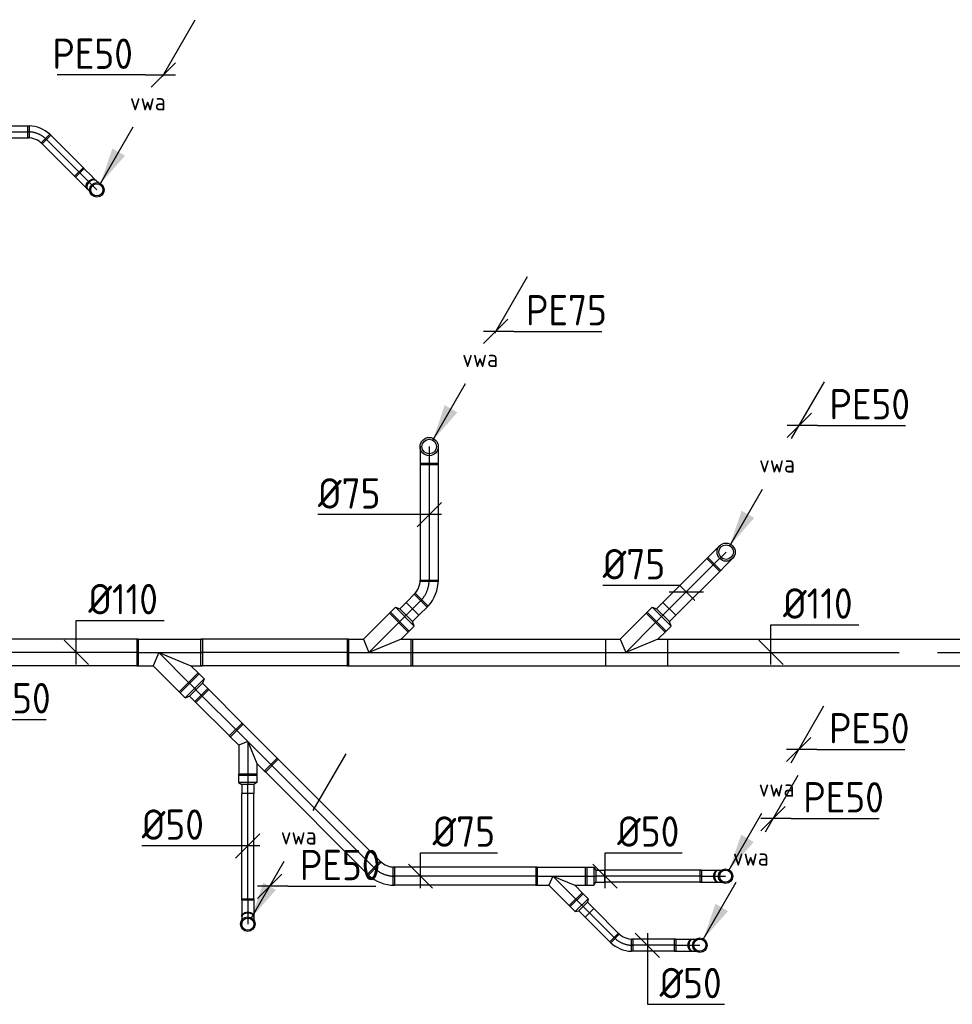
# Model space of a CAD drawing. Header units: millimetres. Extents: x -72565 to 37572, y -100 to 54284.
# Tile 17 of 32: x -30638 to -26794, y 10796 to 14853. Entities that reach past the tile are written whole.
import ezdxf
from ezdxf.enums import TextEntityAlignment as Align

# ---------------------------------------------------------------- set-up
doc = ezdxf.new("R2010")
doc.units = ezdxf.units.MM
doc.header["$LTSCALE"] = 50
doc.linetypes.add('2322109', pattern=[10, 5, -2, 1, -2])
doc.linetypes.add('CENTER2', pattern=[28.575, 19.05, -3.175, 3.175, -3.175])
for name, color, linetype in [('WL5232--', 192, 'Continuous'), ('WL524---_D', 192, 'Continuous'), ('WL524---_HARTLIJN', 7, 'Continuous'), ('WM5232--', 2, 'Continuous'), ('WM524---', 2, 'Continuous')]:
    doc.layers.add(name, color=color, linetype=linetype)
doc.styles.add('BURO-018', font='ISO96.shx', dxfattribs={"height": 90})
doc.styles.add('BURO-025', font='ISO96.shx', dxfattribs={"height": 125})

# ---------------------------------------------------------------- blocks, each defined once
blk = doc.blocks.new('LDV3')
at = {"color": 0, "linetype": 'Continuous'}
for p, q in [((4.5, 7.794), (6.75, 11.691)), ((0.25, 0.433), (2.5, 4.33))]:
    blk.add_line(p, q, dxfattribs=at)
blk.add_lwpolyline([(0.25, 0.433, 0, 1, 0), (1.5, 2.598, 1, 1, 0)], format="xyseb", dxfattribs=at)
blk.add_circle((0, 0), 0.5, dxfattribs=at)
at = {"color": 0, "linetype": 'Continuous', "style": 'BURO-018'}
blk.add_attdef('LD_TEXT1', text='', height=1.8, dxfattribs=at).set_placement((3.5, 6.062), align=Align.MIDDLE)
blk = doc.blocks.new('*U164', base_point=(-34616.4, 18523.8))
at = {"color": 0, "linetype": 'Continuous'}
for p, q in [((-34566.4, 18573.8), (-34666.4, 18473.8)), ((-34691.4, 18523.8), (-35053.9, 18523.8)), ((-34691.4, 18523.8), (-34566.4, 18523.8))]:
    blk.add_line(p, q, dxfattribs=at)
at = {"color": 0, "linetype": 'Continuous', "style": 'BURO-025'}
blk.add_text('PE50', height=125, dxfattribs=at).set_placement((-34741.4, 18548.8), align=Align.RIGHT)
blk = doc.blocks.new('*U192', base_point=(-30966.9, 11969.9))
at = {"color": 0, "linetype": 'Continuous'}
for p, q in [((-30916.9, 12019.9), (-31016.9, 11919.9)), ((-30891.9, 11969.9), (-31016.9, 11969.9)), ((-30891.9, 11969.9), (-30529.4, 11969.9))]:
    blk.add_line(p, q, dxfattribs=at)
at = {"color": 0, "linetype": 'Continuous', "style": 'BURO-025'}
blk.add_text('PE50', height=125, dxfattribs=at).set_placement((-30841.9, 11994.9))
blk = doc.blocks.new('*U172', base_point=(-29618.2, 17004.5))
at = {"color": 0, "linetype": 'Continuous'}
for p, q in [((-29568.2, 17054.5), (-29668.2, 16954.5)), ((-29543.2, 17004.5), (-29668.2, 17004.5)), ((-29543.2, 17004.5), (-29180.7, 17004.5))]:
    blk.add_line(p, q, dxfattribs=at)
at = {"color": 0, "linetype": 'Continuous', "style": 'BURO-025'}
blk.add_text('PE75', height=125, dxfattribs=at).set_placement((-29493.2, 17029.5))
blk = doc.blocks.new('*U165', base_point=(-34133.2, 18111.8))
at = {"color": 0, "linetype": 'Continuous'}
for p, q in [((-34083.2, 18161.8), (-34183.2, 18061.8)), ((-34058.2, 18111.8), (-34183.2, 18111.8)), ((-34058.2, 18111.8), (-33695.7, 18111.8))]:
    blk.add_line(p, q, dxfattribs=at)
at = {"color": 0, "linetype": 'Continuous', "style": 'BURO-025'}
blk.add_text('PE50', height=125, dxfattribs=at).set_placement((-34008.2, 18136.8))
blk = doc.blocks.new('*U193')
at = {"color": 0, "ltscale": 10}
for p, q in [((-50, -37.5), (-50, 37.5)), ((61.9, -8.8), (8.8, -61.9))]:
    blk.add_line(p, q, dxfattribs=at)
for radius, start in [(158.2, 47.1734), (83.2, 45)]:
    blk.add_arc((-50, -120.7), radius, start, 90, dxfattribs=at)
at = {"layer": 'WL524---_HARTLIJN', "linetype": 'CENTER2'}
blk.add_arc((-50, -120.7), 120.7, 45, 90, dxfattribs=at)
at = {"layer": 'WL524---_D', "color": 1, "linetype": '2322109', "style": 'BURO-018'}
blk.add_attdef('POSNR', text='', height=90, dxfattribs=at).set_placement((0, 0), align=Align.MIDDLE)
blk = doc.blocks.new('*U194')
at = {"color": 0, "ltscale": 10}
for p, q in [((-90, 55), (180, 55)), ((-90, 55), (-90, -55)), ((180, 55), (180, -55)), ((0, 0), (-22.8, -55)), ((0, 0), (132.8, -55)), ((-90, -55), (-22.8, -55)), ((-22.8, -55), (88.4, -166.2)), ((132.8, -55), (180, -55)), ((132.8, -55), (166.2, -88.4)), ((166.2, -88.4), (88.4, -166.2))]:
    blk.add_line(p, q, dxfattribs=at)
at = {"layer": 'WL524---_HARTLIJN', "linetype": 'CENTER2'}
for p, q in [((-90, 0), (180, 0)), ((0, 0), (127.3, -127.3))]:
    blk.add_line(p, q, dxfattribs=at)
at = {"layer": 'WL524---_D', "color": 1, "linetype": '2322109', "style": 'BURO-018'}
blk.add_attdef('POSNR', text='', height=90, dxfattribs=at).set_placement((0, 0), align=Align.MIDDLE)
blk = doc.blocks.new('*U195')
at = {"color": 0, "ltscale": 10}
for p, q in [((-35, 55), (0, 55)), ((-35, 55), (-35, -55)), ((0, 55), (8, 37.5)), ((0, 55), (0, -55)), ((0, 55), (0, -55)), ((8, 37.5), (45, 37.5)), ((8, 37.5), (8, -37.5)), ((45, 37.5), (45, -37.5)), ((0, -55), (8, -37.5)), ((8, -37.5), (45, -37.5)), ((-35, -55), (0, -55))]:
    blk.add_line(p, q, dxfattribs=at)
at = {"layer": 'WL524---_HARTLIJN', "linetype": 'CENTER2'}
for p, q in [((-35, 0), (0, 0)), ((0, 0), (8, 0)), ((45, 0), (8, 0))]:
    blk.add_line(p, q, dxfattribs=at)
at = {"layer": 'WL524---_D', "color": 1, "linetype": '2322109', "style": 'BURO-018'}
blk.add_attdef('POSNR', text='', height=90, dxfattribs=at).set_placement((0, 0), align=Align.MIDDLE)
blk = doc.blocks.new('*U196')
at = {"color": 0, "ltscale": 10}
for p, q in [((-37.5, 65.1), (-37.5, 75)), ((-37.5, 75), (37.5, 75)), ((-37.5, 46.1), (-37.5, 65.1)), ((-37.5, 28.9), (-37.5, 46.1)), ((37.5, 65.1), (37.5, 75)), ((37.5, 46.1), (37.5, 65.1)), ((37.5, 28.9), (37.5, 46.1)), ((-37.5, 15), (-37.5, 28.9)), ((-37.5, 5.1), (-37.5, 15)), ((-37.5, 0), (-37.5, 5.1)), ((37.5, 15), (37.5, 28.9)), ((37.5, 5.1), (37.5, 15)), ((37.5, 0), (37.5, 5.1))]:
    blk.add_line(p, q, dxfattribs=at)
blk.add_circle((0, 0), 37.5, dxfattribs=at)
at = {"layer": 'WL524---_HARTLIJN', "linetype": 'CENTER2'}
blk.add_line((0, 0), (0, 75), dxfattribs=at)
at = {"layer": 'WL524---_D', "color": 1, "linetype": '2322109', "style": 'BURO-018'}
blk.add_attdef('POSNR', text='', height=90, dxfattribs=at).set_placement((0, 0), align=Align.MIDDLE)
blk = doc.blocks.new('*U197')
at = {"color": 0, "ltscale": 10}
for p, q in [((0, 37.5), (487, 37.5)), ((0, -37.5), (0, 37.5)), ((487, 37.5), (487, -37.5)), ((0, -37.5), (487, -37.5))]:
    blk.add_line(p, q, dxfattribs=at)
at = {"layer": 'WL524---_HARTLIJN', "linetype": 'CENTER2'}
blk.add_line((0, 0), (487, 0), dxfattribs=at)
at = {"layer": 'WL524---_D', "color": 1, "linetype": '2322109', "style": 'BURO-018'}
blk.add_attdef('POSNR', text='', height=90, dxfattribs=at).set_placement((0, 0), align=Align.MIDDLE)
blk = doc.blocks.new('*U198')
at = {"color": 0, "ltscale": 10}
for p, q in [((-50, -37.5), (-50, 37.5)), ((61.9, -8.8), (8.8, -61.9))]:
    blk.add_line(p, q, dxfattribs=at)
for radius, start in [(158.2, 47.1734), (83.2, 45)]:
    blk.add_arc((-50, -120.7), radius, start, 90, dxfattribs=at)
at = {"layer": 'WL524---_HARTLIJN', "linetype": 'CENTER2'}
blk.add_arc((-50, -120.7), 120.7, 45, 90, dxfattribs=at)
at = {"layer": 'WL524---_D', "color": 1, "linetype": '2322109', "style": 'BURO-018'}
blk.add_attdef('POSNR', text='', height=90, dxfattribs=at).set_placement((0, 0), align=Align.MIDDLE)
blk = doc.blocks.new('*U199')
at = {"color": 0, "ltscale": 10}
for p, q in [((0, 37.5), (53.3, 37.5)), ((0, -37.5), (0, 37.5)), ((0, -37.5), (53.3, -37.5))]:
    blk.add_line(p, q, dxfattribs=at)
at = {"layer": 'WL524---_HARTLIJN', "linetype": 'CENTER2'}
blk.add_line((0, 0), (59.3, 0), dxfattribs=at)
at = {"layer": 'WL524---_D', "color": 1, "linetype": '2322109', "style": 'BURO-018'}
blk.add_attdef('POSNR', text='', height=90, dxfattribs=at).set_placement((0, 0), align=Align.MIDDLE)
blk = doc.blocks.new('*U200')
at = {"color": 0, "ltscale": 10}
for p, q in [((-35, 55, 2.9), (0, 55, 2.9)), ((-35, 55, 2.9), (-35, -55, 2.9)), ((0, 55, 2.9), (8, 37.5, 2.9)), ((0, 55, 2.9), (0, -55, 2.9)), ((0, 55, 2.9), (0, -55, 2.9)), ((8, 37.5, 2.9), (45, 37.5, 2.9)), ((8, 37.5, 2.9), (8, -37.5, 2.9)), ((45, 37.5, 2.9), (45, -37.5, 2.9)), ((0, -55, 2.9), (8, -37.5, 2.9)), ((8, -37.5, 2.9), (45, -37.5, 2.9)), ((-35, -55, 2.9), (0, -55, 2.9))]:
    blk.add_line(p, q, dxfattribs=at)
at = {"layer": 'WL524---_HARTLIJN', "linetype": 'CENTER2'}
for p, q in [((-35, 0, 2.9), (0, 0, 2.9)), ((0, 0, 2.9), (8, 0, 2.9)), ((45, 0, 2.9), (8, 0, 2.9))]:
    blk.add_line(p, q, dxfattribs=at)
at = {"layer": 'WL524---_D', "color": 1, "linetype": '2322109', "style": 'BURO-018'}
blk.add_attdef('POSNR', text='', height=90, dxfattribs=at).set_placement((0, 0), align=Align.MIDDLE)
blk = doc.blocks.new('*U201')
at = {"color": 0, "ltscale": 10}
for p, q in [((0, 55), (608.5, 55)), ((0, -55), (0, 55)), ((608.5, 55), (608.5, -55)), ((0, -55), (608.5, -55))]:
    blk.add_line(p, q, dxfattribs=at)
at = {"layer": 'WL524---_HARTLIJN', "linetype": 'CENTER2'}
blk.add_line((0, 0), (608.5, 0), dxfattribs=at)
at = {"layer": 'WL524---_D', "color": 1, "linetype": '2322109', "style": 'BURO-018'}
blk.add_attdef('POSNR', text='', height=90, dxfattribs=at).set_placement((0, 0), align=Align.MIDDLE)
blk = doc.blocks.new('*U202')
at = {"color": 0, "ltscale": 10}
for p, q in [((-37.5, 65.1), (-37.5, 75)), ((-37.5, 75), (37.5, 75)), ((-37.5, 46.1), (-37.5, 65.1)), ((-37.5, 28.9), (-37.5, 46.1)), ((37.5, 65.1), (37.5, 75)), ((37.5, 46.1), (37.5, 65.1)), ((37.5, 28.9), (37.5, 46.1)), ((-37.5, 15), (-37.5, 28.9)), ((-37.5, 5.1), (-37.5, 15)), ((-37.5, 0), (-37.5, 5.1)), ((37.5, 15), (37.5, 28.9)), ((37.5, 5.1), (37.5, 15)), ((37.5, 0), (37.5, 5.1))]:
    blk.add_line(p, q, dxfattribs=at)
blk.add_circle((0, 0), 37.5, dxfattribs=at)
at = {"layer": 'WL524---_HARTLIJN', "linetype": 'CENTER2'}
blk.add_line((0, 0), (0, 75), dxfattribs=at)
at = {"layer": 'WL524---_D', "color": 1, "linetype": '2322109', "style": 'BURO-018'}
blk.add_attdef('POSNR', text='', height=90, dxfattribs=at).set_placement((0, 0), align=Align.MIDDLE)
blk = doc.blocks.new('*U227')
at = {"layer": 'WM524---', "color": 0, "ltscale": 10}
for p, q in [((0, 132.1), (362.5, 132.1)), ((0, -50), (0, 132.1)), ((50, -50), (-50, 50))]:
    blk.add_line(p, q, dxfattribs=at)
at = {"layer": 'WM524---', "color": 0, "linetype": '2322109', "style": 'BURO-025'}
blk.add_text('%%c110', height=125, dxfattribs=at).set_placement((50, 157.1))
blk = doc.blocks.new('*U228')
at = {"layer": 'WM524---', "color": 0, "ltscale": 10}
for p, q in [((-50, -50), (50, 50)), ((50, 0), (-458.5, 0))]:
    blk.add_line(p, q, dxfattribs=at)
at = {"layer": 'WM524---', "color": 0, "linetype": '2322109', "style": 'BURO-025'}
blk.add_text('%%c75', height=125, dxfattribs=at).set_placement((-458.5, 25))
blk = doc.blocks.new('*U237')
at = {"color": 0, "ltscale": 10}
for p, q in [((-22.8, 55, 2.9), (88.4, 166.2, 2.9)), ((88.4, 166.2, 2.9), (166.2, 88.4, 2.9)), ((132.8, 55, 2.9), (166.2, 88.4, 2.9)), ((-90, 55, 2.9), (-22.8, 55, 2.9)), ((-90, 55, 2.9), (-90, -55, 2.9)), ((-22.8, 55, 2.9), (0, 0, 2.9)), ((132.8, 55, 2.9), (0, 0, 2.9)), ((132.8, 55, 2.9), (180, 55, 2.9)), ((180, 55, 2.9), (180, -55, 2.9)), ((-90, -55, 2.9), (180, -55, 2.9))]:
    blk.add_line(p, q, dxfattribs=at)
at = {"layer": 'WL524---_HARTLIJN', "linetype": 'CENTER2'}
for p, q in [((0, 0, 2.9), (127.3, 127.3, 2.9)), ((-90, 0, 2.9), (180, 0, 2.9))]:
    blk.add_line(p, q, dxfattribs=at)
at = {"layer": 'WL524---_D', "color": 1, "linetype": '2322109', "style": 'BURO-018'}
blk.add_attdef('POSNR', text='', height=90, dxfattribs=at).set_placement((0, 0), align=Align.MIDDLE)
blk = doc.blocks.new('*U238')
at = {"color": 0, "ltscale": 10}
for p, q in [((0, 55, 2.9), (800.4, 55, 2.9)), ((0, -55, 2.9), (0, 55, 2.9)), ((800.4, 55, 2.9), (800.4, -55, 2.9)), ((0, -55, 2.9), (800.4, -55, 2.9))]:
    blk.add_line(p, q, dxfattribs=at)
at = {"layer": 'WL524---_HARTLIJN', "linetype": 'CENTER2'}
blk.add_line((0, 0, 2.9), (800.4, 0, 2.9), dxfattribs=at)
at = {"layer": 'WL524---_D', "color": 1, "linetype": '2322109', "style": 'BURO-018'}
blk.add_attdef('POSNR', text='', height=90, dxfattribs=at).set_placement((0, 0), align=Align.MIDDLE)
blk = doc.blocks.new('*U239')
at = {"color": 0, "ltscale": 10}
for p, q in [((0, 37.5), (261.8, 37.5)), ((0, -37.5), (0, 37.5)), ((0, -37.5), (261.8, -37.5))]:
    blk.add_line(p, q, dxfattribs=at)
at = {"layer": 'WL524---_HARTLIJN', "linetype": 'CENTER2'}
blk.add_line((0, 0), (267.8, 0), dxfattribs=at)
at = {"layer": 'WL524---_D', "color": 1, "linetype": '2322109', "style": 'BURO-018'}
blk.add_attdef('POSNR', text='', height=90, dxfattribs=at).set_placement((0, 0), align=Align.MIDDLE)
blk = doc.blocks.new('*U240')
at = {"color": 0, "ltscale": 10}
for p, q in [((-35, 55, 5.3), (0, 55, 5.3)), ((-35, 55, 5.3), (-35, -55, 5.3)), ((0, 55, 5.3), (8, 37.5, 5.3)), ((0, 55, 5.3), (0, -55, 5.3)), ((0, 55, 5.3), (0, -55, 5.3)), ((8, 37.5, 5.3), (45, 37.5, 5.3)), ((8, 37.5, 5.3), (8, -37.5, 5.3)), ((45, 37.5, 5.3), (45, -37.5, 5.3)), ((0, -55, 5.3), (8, -37.5, 5.3)), ((8, -37.5, 5.3), (45, -37.5, 5.3)), ((-35, -55, 5.3), (0, -55, 5.3))]:
    blk.add_line(p, q, dxfattribs=at)
at = {"layer": 'WL524---_HARTLIJN', "linetype": 'CENTER2'}
for p, q in [((0, 0, 5.3), (8, 0, 5.3)), ((-35, 0, 5.3), (0, 0, 5.3)), ((45, 0, 5.3), (8, 0, 5.3))]:
    blk.add_line(p, q, dxfattribs=at)
at = {"layer": 'WL524---_D', "color": 1, "linetype": '2322109', "style": 'BURO-018'}
blk.add_attdef('POSNR', text='', height=90, dxfattribs=at).set_placement((0, 0), align=Align.MIDDLE)
blk = doc.blocks.new('*U242')
at = {"color": 0, "ltscale": 10}
for p, q in [((-22.8, 55, 5.3), (88.4, 166.2, 5.3)), ((88.4, 166.2, 5.3), (166.2, 88.4, 5.3)), ((132.8, 55, 5.3), (166.2, 88.4, 5.3)), ((-84, 55, 5.3), (-22.8, 55, 5.3)), ((-22.8, 55, 5.3), (0, 0, 5.3)), ((132.8, 55, 5.3), (0, 0, 5.3)), ((132.8, 55, 5.3), (174, 55, 5.3)), ((-84, -55, 5.3), (174, -55, 5.3))]:
    blk.add_line(p, q, dxfattribs=at)
at = {"layer": 'WL524---_HARTLIJN', "linetype": 'CENTER2'}
for p, q in [((0, 0, 5.3), (127.3, 127.3, 5.3)), ((-90, 0, 5.3), (180, 0, 5.3))]:
    blk.add_line(p, q, dxfattribs=at)
at = {"layer": 'WL524---_D', "color": 1, "linetype": '2322109', "style": 'BURO-018'}
blk.add_attdef('POSNR', text='', height=90, dxfattribs=at).set_placement((0, 0), align=Align.MIDDLE)
blk = doc.blocks.new('*U243')
at = {"color": 0, "ltscale": 10}
for p, q in [((0, 55, 2.9), (1703, 55, 2.9)), ((0, -55, 2.9), (0, 55, 2.9)), ((1703, 55, 2.9), (1703, -55, 2.9)), ((0, -55, 2.9), (1703, -55, 2.9))]:
    blk.add_line(p, q, dxfattribs=at)
at = {"layer": 'WL524---_HARTLIJN', "linetype": 'CENTER2'}
blk.add_line((0, 0, 2.9), (1703, 0, 2.9), dxfattribs=at)
at = {"layer": 'WL524---_D', "color": 1, "linetype": '2322109', "style": 'BURO-018'}
blk.add_attdef('POSNR', text='', height=90, dxfattribs=at).set_placement((0, 0), align=Align.MIDDLE)
blk = doc.blocks.new('*U246')
at = {"layer": 'WM524---', "color": 0, "ltscale": 10}
for p, q in [((0, 114.1), (362.5, 114.1)), ((0, -50), (0, 114.1)), ((50, -50), (-50, 50))]:
    blk.add_line(p, q, dxfattribs=at)
at = {"layer": 'WM524---', "color": 0, "linetype": '2322109', "style": 'BURO-025'}
blk.add_text('%%c110', height=125, dxfattribs=at).set_placement((50, 139.1))
blk = doc.blocks.new('*U274')
at = {"color": 0, "ltscale": 10}
for p, q in [((5.5, 25), (650.7, 25)), ((650.7, 25), (650.7, -25)), ((5.5, -25), (650.7, -25))]:
    blk.add_line(p, q, dxfattribs=at)
at = {"layer": 'WL524---_HARTLIJN', "linetype": 'CENTER2'}
blk.add_line((0, 0), (650.7, 0), dxfattribs=at)
at = {"layer": 'WL524---_D', "color": 1, "style": 'BURO-018'}
blk.add_attdef('POSNR', text='', height=90, dxfattribs=at).set_placement((0, 0), align=Align.MIDDLE)
blk = doc.blocks.new('*U276')
at = {"color": 0, "ltscale": 10}
for p, q in [((0, 25), (200, 25)), ((0, -25), (0, 25)), ((200, 25), (200, -25)), ((0, -25), (200, -25))]:
    blk.add_line(p, q, dxfattribs=at)
at = {"layer": 'WL524---_HARTLIJN', "linetype": 'CENTER2'}
blk.add_line((0, 0), (200, 0), dxfattribs=at)
at = {"layer": 'WL524---_D', "color": 1, "style": 'BURO-018'}
blk.add_attdef('POSNR', text='', height=90, dxfattribs=at).set_placement((0, 0), align=Align.MIDDLE)
blk = doc.blocks.new('*U277')
at = {"color": 0, "ltscale": 10}
for p, q in [((-45, -25), (-45, 25)), ((49.5, -14.1), (14.1, -49.5))]:
    blk.add_line(p, q, dxfattribs=at)
for radius, start, end in [(133.6, 47.3587, 87.6413), (83.6, 45, 90)]:
    blk.add_arc((-45, -108.6), radius, start, end, dxfattribs=at)
at = {"layer": 'WL524---_HARTLIJN', "linetype": 'CENTER2'}
blk.add_arc((-45, -108.6), 108.6, 45, 90, dxfattribs=at)
at = {"layer": 'WL524---_D', "color": 1, "style": 'BURO-018'}
blk.add_attdef('POSNR', text='', height=90, dxfattribs=at).set_placement((0, 0), align=Align.MIDDLE)
blk = doc.blocks.new('*U278')
at = {"color": 0, "ltscale": 10}
for p, q in [((-45, 25), (-30.7, 25)), ((-45, -25), (-45, 25)), ((-30.7, 25), (-3.1, 25)), ((-3.1, 25), (21.7, 25)), ((21.7, 25), (31.8, 25)), ((-45, -25), (-30.7, -25)), ((-30.7, -25), (-3.1, -25)), ((-3.1, -25), (21.7, -25)), ((21.7, -25), (31.8, -25))]:
    blk.add_line(p, q, dxfattribs=at)
blk.add_ellipse((31.8, 0), major_axis=(0, -25), ratio=0.707107, start_param=3.141593, end_param=6.283185, dxfattribs=at)
at = {"layer": 'WL524---_HARTLIJN', "linetype": 'CENTER2'}
blk.add_line((-45, 0), (31.8, 0), dxfattribs=at)
at = {"layer": 'WL524---_D', "color": 1, "style": 'BURO-018'}
blk.add_attdef('POSNR', text='', height=90, dxfattribs=at).set_placement((0, 0), align=Align.MIDDLE)
blk = doc.blocks.new('*U279')
at = {"color": 0, "ltscale": 10}
for p, q in [((-31.8, 25, -59.8), (-21.7, 25, -59.8)), ((-21.7, 25, -59.8), (-7.4, 25, -59.8)), ((-7.4, 25, -59.8), (0, 25, -59.8)), ((-31.8, -25, -59.8), (-21.7, -25, -59.8)), ((-21.7, -25, -59.8), (-7.4, -25, -59.8)), ((-7.4, -25, -59.8), (0, -25, -59.8))]:
    blk.add_line(p, q, dxfattribs=at)
blk.add_circle((0, 0, -59.8), 25, dxfattribs=at)
at = {"color": 0, "ltscale": 10, "extrusion": (3.92523e-17, -1.17757e-16, -1)}
blk.add_ellipse((-31.8, 0, -59.8), major_axis=(0, -25), ratio=0.707107, start_param=0, end_param=3.141593, dxfattribs=at)
at = {"layer": 'WL524---_HARTLIJN', "linetype": 'CENTER2'}
blk.add_line((-31.8, 0, -59.8), (0, 0, -59.8), dxfattribs=at)
at = {"layer": 'WL524---_D', "color": 1, "style": 'BURO-018'}
blk.add_attdef('POSNR', text='', height=90, dxfattribs=at).set_placement((0, 0), align=Align.MIDDLE)
blk = doc.blocks.new('*U315')
at = {"color": 0, "ltscale": 10}
for p, q in [((0, 55), (1256.2, 55)), ((0, -55), (0, 55)), ((1256.2, 55), (1256.2, -55)), ((0, -55), (1256.2, -55))]:
    blk.add_line(p, q, dxfattribs=at)
at = {"layer": 'WL524---_HARTLIJN', "linetype": 'CENTER2'}
blk.add_line((0, 0), (1256.2, 0), dxfattribs=at)
at = {"layer": 'WL524---_D', "color": 1, "style": 'BURO-018'}
blk.add_attdef('POSNR', text='', height=90, dxfattribs=at).set_placement((0, 0), align=Align.MIDDLE)
blk = doc.blocks.new('*U316')
at = {"color": 0, "ltscale": 10}
for p, q in [((0, 25), (439, 25)), ((0, -25), (0, 25)), ((0, -25), (439, -25))]:
    blk.add_line(p, q, dxfattribs=at)
at = {"layer": 'WL524---_HARTLIJN', "linetype": 'CENTER2'}
blk.add_line((0, 0), (444.5, 0), dxfattribs=at)
at = {"layer": 'WL524---_D', "color": 1, "style": 'BURO-018'}
blk.add_attdef('POSNR', text='', height=90, dxfattribs=at).set_placement((0, 0), align=Align.MIDDLE)
blk = doc.blocks.new('*U317')
at = {"layer": 'WM524---', "color": 0, "ltscale": 10}
for p, q in [((-50, -50), (50, 50)), ((50, 0), (-436.7, 0))]:
    blk.add_line(p, q, dxfattribs=at)
at = {"layer": 'WM524---', "color": 0, "style": 'BURO-025'}
blk.add_text('%%c50', height=125, dxfattribs=at).set_placement((-436.7, 25))
blk = doc.blocks.new('*U318')
at = {"color": 0, "ltscale": 10}
for p, q in [((-70, 37.5), (140, 37.5)), ((-70, 37.5), (-70, -37.5)), ((140, 37.5), (140, -37.5)), ((-70, -37.5), (-15.5, -37.5)), ((0, 0), (-15.5, -37.5)), ((-15.5, -37.5), (72.5, -125.5)), ((0, 0), (90.5, -37.5)), ((90.5, -37.5), (140, -37.5)), ((90.5, -37.5), (125.5, -72.5)), ((125.5, -72.5), (72.5, -125.5))]:
    blk.add_line(p, q, dxfattribs=at)
at = {"layer": 'WL524---_HARTLIJN', "linetype": 'CENTER2'}
for p, q in [((-70, 0), (140, 0)), ((0, 0), (99, -99))]:
    blk.add_line(p, q, dxfattribs=at)
at = {"layer": 'WL524---_D', "color": 1, "style": 'BURO-018'}
blk.add_attdef('POSNR', text='', height=90, dxfattribs=at).set_placement((0, 0), align=Align.MIDDLE)
blk = doc.blocks.new('*U319')
at = {"color": 0, "ltscale": 10}
for p, q in [((-35, 37.5), (0, 37.5)), ((-35, 37.5), (-35, -37.5)), ((0, 37.5), (8, 25)), ((0, 37.5), (0, -37.5)), ((0, 37.5), (0, -37.5)), ((8, 25), (45, 25)), ((8, 25), (8, -25)), ((45, 25), (45, -25)), ((-35, -37.5), (0, -37.5)), ((0, -37.5), (8, -25)), ((8, -25), (45, -25))]:
    blk.add_line(p, q, dxfattribs=at)
at = {"layer": 'WL524---_HARTLIJN', "linetype": 'CENTER2'}
for p, q in [((-35, 0), (0, 0)), ((0, 0), (8, 0)), ((45, 0), (8, 0))]:
    blk.add_line(p, q, dxfattribs=at)
at = {"layer": 'WL524---_D', "color": 1, "style": 'BURO-018'}
blk.add_attdef('POSNR', text='', height=90, dxfattribs=at).set_placement((0, 0), align=Align.MIDDLE)
blk = doc.blocks.new('*U320')
at = {"color": 0, "ltscale": 10}
for p, q in [((-45, 25), (-30.7, 25)), ((-45, -25), (-45, 25)), ((-30.7, 25), (-3.1, 25)), ((-3.1, 25), (21.7, 25)), ((21.7, 25), (31.8, 25)), ((-45, -25), (-30.7, -25)), ((-30.7, -25), (-3.1, -25)), ((-3.1, -25), (21.7, -25)), ((21.7, -25), (31.8, -25))]:
    blk.add_line(p, q, dxfattribs=at)
blk.add_ellipse((31.8, 0), major_axis=(0, -25), ratio=0.707107, start_param=3.141593, end_param=6.283185, dxfattribs=at)
at = {"layer": 'WL524---_HARTLIJN', "linetype": 'CENTER2'}
blk.add_line((-45, 0), (31.8, 0), dxfattribs=at)
at = {"layer": 'WL524---_D', "color": 1, "style": 'BURO-018'}
blk.add_attdef('POSNR', text='', height=90, dxfattribs=at).set_placement((0, 0), align=Align.MIDDLE)
blk = doc.blocks.new('*U321')
at = {"color": 0, "ltscale": 10}
for p, q in [((-31.8, 25, -59.8), (-21.7, 25, -59.8)), ((-21.7, 25, -59.8), (-7.4, 25, -59.8)), ((-7.4, 25, -59.8), (0, 25, -59.8)), ((-31.8, -25, -59.8), (-21.7, -25, -59.8)), ((-21.7, -25, -59.8), (-7.4, -25, -59.8)), ((-7.4, -25, -59.8), (0, -25, -59.8))]:
    blk.add_line(p, q, dxfattribs=at)
blk.add_circle((0, 0, -59.8), 25, dxfattribs=at)
at = {"color": 0, "ltscale": 10, "extrusion": (-3.7494e-33, 2.29585e-49, -1)}
blk.add_ellipse((-31.8, 0, -59.8), major_axis=(0, -25), ratio=0.707107, start_param=0, end_param=3.141593, dxfattribs=at)
at = {"layer": 'WL524---_HARTLIJN', "linetype": 'CENTER2'}
blk.add_line((-31.8, 0, -59.8), (0, 0, -59.8), dxfattribs=at)
at = {"layer": 'WL524---_D', "color": 1, "style": 'BURO-018'}
blk.add_attdef('POSNR', text='', height=90, dxfattribs=at).set_placement((0, 0), align=Align.MIDDLE)
blk = doc.blocks.new('*U322')
at = {"color": 0, "ltscale": 10}
for p, q in [((0, 37.5), (207.1, 37.5)), ((0, -37.5), (0, 37.5)), ((207.1, 37.5), (207.1, -37.5)), ((0, -37.5), (207.1, -37.5))]:
    blk.add_line(p, q, dxfattribs=at)
at = {"layer": 'WL524---_HARTLIJN', "linetype": 'CENTER2'}
blk.add_line((0, 0), (207.1, 0), dxfattribs=at)
at = {"layer": 'WL524---_D', "color": 1, "style": 'BURO-018'}
blk.add_attdef('POSNR', text='', height=90, dxfattribs=at).set_placement((0, 0), align=Align.MIDDLE)
blk = doc.blocks.new('*U323')
at = {"color": 0, "ltscale": 10}
for p, q in [((0, 37.5), (606.6, 37.5)), ((0, -37.5), (0, 37.5)), ((606.6, 37.5), (606.6, -37.5)), ((0, -37.5), (606.6, -37.5))]:
    blk.add_line(p, q, dxfattribs=at)
at = {"layer": 'WL524---_HARTLIJN', "linetype": 'CENTER2'}
blk.add_line((0, 0), (606.6, 0), dxfattribs=at)
at = {"layer": 'WL524---_D', "color": 1, "style": 'BURO-018'}
blk.add_attdef('POSNR', text='', height=90, dxfattribs=at).set_placement((0, 0), align=Align.MIDDLE)
blk = doc.blocks.new('*U324')
at = {"color": 0, "ltscale": 10}
for p, q in [((0, 25), (183.1, 25)), ((0, -25), (0, 25)), ((183.1, 25), (183.1, -25)), ((0, -25), (183.1, -25))]:
    blk.add_line(p, q, dxfattribs=at)
at = {"layer": 'WL524---_HARTLIJN', "linetype": 'CENTER2'}
blk.add_line((0, 0), (183.1, 0), dxfattribs=at)
at = {"layer": 'WL524---_D', "color": 1, "style": 'BURO-018'}
blk.add_attdef('POSNR', text='', height=90, dxfattribs=at).set_placement((0, 0), align=Align.MIDDLE)
blk = doc.blocks.new('*U325')
at = {"layer": 'WM524---', "color": 0, "ltscale": 10}
for p, q in [((50, -50), (-50, 50)), ((0, 50), (0, -243.4)), ((0, -243.4), (317.9, -243.4))]:
    blk.add_line(p, q, dxfattribs=at)
at = {"layer": 'WM524---', "color": 0, "style": 'BURO-025'}
blk.add_text('%%c50', height=125, dxfattribs=at).set_placement((50, -218.4))
blk = doc.blocks.new('*U326')
at = {"color": 0, "ltscale": 10}
for p, q in [((-45, -25), (-45, 25)), ((49.5, -14.1), (14.1, -49.5))]:
    blk.add_line(p, q, dxfattribs=at)
for radius, start, end in [(133.6, 47.3587, 87.6413), (83.6, 45, 90)]:
    blk.add_arc((-45, -108.6), radius, start, end, dxfattribs=at)
at = {"layer": 'WL524---_HARTLIJN', "linetype": 'CENTER2'}
blk.add_arc((-45, -108.6), 108.6, 45, 90, dxfattribs=at)
at = {"layer": 'WL524---_D', "color": 1, "style": 'BURO-018'}
blk.add_attdef('POSNR', text='', height=90, dxfattribs=at).set_placement((0, 0), align=Align.MIDDLE)
blk = doc.blocks.new('*U327')
at = {"color": 0, "ltscale": 10}
for p, q in [((-45, 25), (-30.7, 25)), ((-45, -25), (-45, 25)), ((-30.7, 25), (-3.1, 25)), ((-3.1, 25), (21.7, 25)), ((21.7, 25), (31.8, 25)), ((-45, -25), (-30.7, -25)), ((-30.7, -25), (-3.1, -25)), ((-3.1, -25), (21.7, -25)), ((21.7, -25), (31.8, -25))]:
    blk.add_line(p, q, dxfattribs=at)
blk.add_ellipse((31.8, 0), major_axis=(0, -25), ratio=0.707107, start_param=3.141593, end_param=6.283185, dxfattribs=at)
at = {"layer": 'WL524---_HARTLIJN', "linetype": 'CENTER2'}
blk.add_line((-45, 0), (31.8, 0), dxfattribs=at)
at = {"layer": 'WL524---_D', "color": 1, "style": 'BURO-018'}
blk.add_attdef('POSNR', text='', height=90, dxfattribs=at).set_placement((0, 0), align=Align.MIDDLE)
blk = doc.blocks.new('*U328')
at = {"color": 0, "ltscale": 10}
for p, q in [((-31.8, 25, -59.8), (-21.7, 25, -59.8)), ((-21.7, 25, -59.8), (-7.4, 25, -59.8)), ((-7.4, 25, -59.8), (0, 25, -59.8)), ((-31.8, -25, -59.8), (-21.7, -25, -59.8)), ((-21.7, -25, -59.8), (-7.4, -25, -59.8)), ((-7.4, -25, -59.8), (0, -25, -59.8))]:
    blk.add_line(p, q, dxfattribs=at)
blk.add_circle((0, 0, -59.8), 25, dxfattribs=at)
at = {"color": 0, "ltscale": 10, "extrusion": (0, 0, -1)}
blk.add_ellipse((-31.8, 0, -59.8), major_axis=(0, -25), ratio=0.707107, start_param=0, end_param=3.141593, dxfattribs=at)
at = {"layer": 'WL524---_HARTLIJN', "linetype": 'CENTER2'}
blk.add_line((-31.8, 0, -59.8), (0, 0, -59.8), dxfattribs=at)
at = {"layer": 'WL524---_D', "color": 1, "style": 'BURO-018'}
blk.add_attdef('POSNR', text='', height=90, dxfattribs=at).set_placement((0, 0), align=Align.MIDDLE)
blk = doc.blocks.new('*U329')
at = {"color": 0, "ltscale": 10}
for p, q in [((0, 25), (399.1, 25)), ((0, -25), (0, 25)), ((0, -25), (399.1, -25))]:
    blk.add_line(p, q, dxfattribs=at)
at = {"layer": 'WL524---_HARTLIJN', "linetype": 'CENTER2'}
blk.add_line((0, 0), (404.6, 0), dxfattribs=at)
at = {"layer": 'WL524---_D', "color": 1, "style": 'BURO-018'}
blk.add_attdef('POSNR', text='', height=90, dxfattribs=at).set_placement((0, 0), align=Align.MIDDLE)
blk = doc.blocks.new('*U330')
at = {"layer": 'WM524---', "color": 0, "ltscale": 10}
for p, q in [((0, 96.5), (317.9, 96.5)), ((0, -50), (0, 96.5)), ((50, -50), (-50, 50))]:
    blk.add_line(p, q, dxfattribs=at)
at = {"layer": 'WM524---', "color": 0, "style": 'BURO-025'}
blk.add_text('%%c50', height=125, dxfattribs=at).set_placement((50, 121.5))
blk = doc.blocks.new('*U331')
at = {"color": 0, "ltscale": 10}
for p, q in [((-70, 37.5), (140, 37.5)), ((-70, 37.5), (-70, -37.5)), ((140, 37.5), (140, -37.5)), ((-70, -37.5), (-15.5, -37.5)), ((0, 0), (-15.5, -37.5)), ((-15.5, -37.5), (72.5, -125.5)), ((0, 0), (90.5, -37.5)), ((90.5, -37.5), (140, -37.5)), ((90.5, -37.5), (125.5, -72.5)), ((125.5, -72.5), (72.5, -125.5))]:
    blk.add_line(p, q, dxfattribs=at)
at = {"layer": 'WL524---_HARTLIJN', "linetype": 'CENTER2'}
for p, q in [((-70, 0), (140, 0)), ((0, 0), (99, -99))]:
    blk.add_line(p, q, dxfattribs=at)
at = {"layer": 'WL524---_D', "color": 1, "style": 'BURO-018'}
blk.add_attdef('POSNR', text='', height=90, dxfattribs=at).set_placement((0, 0), align=Align.MIDDLE)
blk = doc.blocks.new('*U332')
at = {"color": 0, "ltscale": 10}
for p, q in [((-35, 37.5), (0, 37.5)), ((-35, 37.5), (-35, -37.5)), ((0, 37.5), (8, 25)), ((0, 37.5), (0, -37.5)), ((0, 37.5), (0, -37.5)), ((8, 25), (45, 25)), ((8, 25), (8, -25)), ((45, 25), (45, -25)), ((-35, -37.5), (0, -37.5)), ((0, -37.5), (8, -25)), ((8, -25), (45, -25))]:
    blk.add_line(p, q, dxfattribs=at)
at = {"layer": 'WL524---_HARTLIJN', "linetype": 'CENTER2'}
for p, q in [((-35, 0), (0, 0)), ((0, 0), (8, 0)), ((45, 0), (8, 0))]:
    blk.add_line(p, q, dxfattribs=at)
at = {"layer": 'WL524---_D', "color": 1, "style": 'BURO-018'}
blk.add_attdef('POSNR', text='', height=90, dxfattribs=at).set_placement((0, 0), align=Align.MIDDLE)
blk = doc.blocks.new('*U333')
at = {"color": 0, "ltscale": 10}
for p, q in [((-35, 37.5), (0, 37.5)), ((-35, 37.5), (-35, -37.5)), ((0, 37.5), (8, 25)), ((0, 37.5), (0, -37.5)), ((0, 37.5), (0, -37.5)), ((8, 25), (45, 25)), ((8, 25), (8, -25)), ((45, 25), (45, -25)), ((-35, -37.5), (0, -37.5)), ((0, -37.5), (8, -25)), ((8, -25), (45, -25))]:
    blk.add_line(p, q, dxfattribs=at)
at = {"layer": 'WL524---_HARTLIJN', "linetype": 'CENTER2'}
for p, q in [((-35, 0), (0, 0)), ((0, 0), (8, 0)), ((45, 0), (8, 0))]:
    blk.add_line(p, q, dxfattribs=at)
at = {"layer": 'WL524---_D', "color": 1, "style": 'BURO-018'}
blk.add_attdef('POSNR', text='', height=90, dxfattribs=at).set_placement((0, 0), align=Align.MIDDLE)
blk = doc.blocks.new('*U334')
at = {"color": 0, "ltscale": 10}
for p, q in [((-45, 25), (-30.7, 25)), ((-45, -25), (-45, 25)), ((-30.7, 25), (-3.1, 25)), ((-3.1, 25), (21.7, 25)), ((21.7, 25), (31.8, 25)), ((-45, -25), (-30.7, -25)), ((-30.7, -25), (-3.1, -25)), ((-3.1, -25), (21.7, -25)), ((21.7, -25), (31.8, -25))]:
    blk.add_line(p, q, dxfattribs=at)
blk.add_ellipse((31.8, 0), major_axis=(0, -25), ratio=0.707107, start_param=3.141593, end_param=6.283185, dxfattribs=at)
at = {"layer": 'WL524---_HARTLIJN', "linetype": 'CENTER2'}
blk.add_line((-45, 0), (31.8, 0), dxfattribs=at)
at = {"layer": 'WL524---_D', "color": 1, "style": 'BURO-018'}
blk.add_attdef('POSNR', text='', height=90, dxfattribs=at).set_placement((0, 0), align=Align.MIDDLE)
blk = doc.blocks.new('*U335')
at = {"color": 0, "ltscale": 10}
for p, q in [((-31.8, 25, -59.8), (-21.7, 25, -59.8)), ((-21.7, 25, -59.8), (-7.4, 25, -59.8)), ((-7.4, 25, -59.8), (0, 25, -59.8)), ((-31.8, -25, -59.8), (-21.7, -25, -59.8)), ((-21.7, -25, -59.8), (-7.4, -25, -59.8)), ((-7.4, -25, -59.8), (0, -25, -59.8))]:
    blk.add_line(p, q, dxfattribs=at)
blk.add_circle((0, 0, -59.8), 25, dxfattribs=at)
at = {"color": 0, "ltscale": 10, "extrusion": (0, 0, -1)}
blk.add_ellipse((-31.8, 0, -59.8), major_axis=(0, -25), ratio=0.707107, start_param=0, end_param=3.141593, dxfattribs=at)
at = {"layer": 'WL524---_HARTLIJN', "linetype": 'CENTER2'}
blk.add_line((-31.8, 0, -59.8), (0, 0, -59.8), dxfattribs=at)
at = {"layer": 'WL524---_D', "color": 1, "style": 'BURO-018'}
blk.add_attdef('POSNR', text='', height=90, dxfattribs=at).set_placement((0, 0), align=Align.MIDDLE)
blk = doc.blocks.new('*U336')
at = {"color": 0, "ltscale": 10}
for p, q in [((0, 37.5), (594.1, 37.5)), ((0, -37.5), (0, 37.5)), ((594.1, 37.5), (594.1, -37.5)), ((0, -37.5), (594.1, -37.5))]:
    blk.add_line(p, q, dxfattribs=at)
at = {"layer": 'WL524---_HARTLIJN', "linetype": 'CENTER2'}
blk.add_line((0, 0), (594.1, 0), dxfattribs=at)
at = {"layer": 'WL524---_D', "color": 1, "style": 'BURO-018'}
blk.add_attdef('POSNR', text='', height=90, dxfattribs=at).set_placement((0, 0), align=Align.MIDDLE)
blk = doc.blocks.new('*U337')
at = {"layer": 'WM524---', "color": 0, "ltscale": 10}
for p, q in [((0, 96.2), (317.9, 96.2)), ((0, -50), (0, 96.2)), ((50, -50), (-50, 50))]:
    blk.add_line(p, q, dxfattribs=at)
at = {"layer": 'WM524---', "color": 0, "style": 'BURO-025'}
blk.add_text('%%c75', height=125, dxfattribs=at).set_placement((50, 121.2))
blk = doc.blocks.new('*U338')
at = {"color": 0, "ltscale": 10}
for p, q in [((0, 25), (149, 25)), ((0, -25), (0, 25)), ((0, -25), (149, -25))]:
    blk.add_line(p, q, dxfattribs=at)
at = {"layer": 'WL524---_HARTLIJN', "linetype": 'CENTER2'}
blk.add_line((0, 0), (154.5, 0), dxfattribs=at)
at = {"layer": 'WL524---_D', "color": 1, "style": 'BURO-018'}
blk.add_attdef('POSNR', text='', height=90, dxfattribs=at).set_placement((0, 0), align=Align.MIDDLE)
blk = doc.blocks.new('*U339')
at = {"layer": 'WM524---', "color": 0, "ltscale": 10}
for p, q in [((-26.5, 26.5), (-344.4, 26.5)), ((-70.7, 0), (70.7, 0)), ((35.4, -35.4), (-26.5, 26.5))]:
    blk.add_line(p, q, dxfattribs=at)
at = {"layer": 'WM524---', "color": 0, "style": 'BURO-025'}
blk.add_text('%%c75', height=125, dxfattribs=at).set_placement((-344.4, 51.5))

msp = doc.modelspace()

# ---------------------------------------------------------------- block references
at = {"layer": 'WL5232--', "linetype": '2322109'}
ref = msp.add_blockref('LDV3', (-30320, 14151.9), dxfattribs=dict(at, xscale=60, yscale=60, zscale=60))
ref.add_attrib('LD_TEXT1', 'vwa', dxfattribs={"layer": '0', "color": 2, "linetype": 'Continuous', "height": 72, "style": 'BURO-018'}).set_placement((-30110, 14515.6), align=Align.MIDDLE)
ref = msp.add_blockref('LDV3', (-28950.3, 13094.3), dxfattribs=dict(at, xscale=60, yscale=60, zscale=60))
ref.add_attrib('LD_TEXT1', 'vwa', dxfattribs={"layer": '0', "color": 2, "linetype": 'Continuous', "height": 72, "style": 'BURO-018'}).set_placement((-28740.3, 13458.1), align=Align.MIDDLE)
ref = msp.add_blockref('LDV3', (-27726.7, 12659.4), dxfattribs=dict(at, xscale=60, yscale=60, zscale=60))
ref.add_attrib('LD_TEXT1', 'vwa', dxfattribs={"layer": '0', "color": 2, "linetype": 'Continuous', "height": 72, "style": 'BURO-018'}).set_placement((-27516.7, 13023.2), align=Align.MIDDLE)
ref = msp.add_blockref('LDV3', (-27728.8, 11324), dxfattribs=dict(at, xscale=60, yscale=60, zscale=60))
ref.add_attrib('LD_TEXT1', 'vwa', dxfattribs={"layer": '0', "color": 2, "linetype": 'Continuous', "height": 72, "style": 'BURO-018'}).set_placement((-27518.8, 11687.7), align=Align.MIDDLE)
ref = msp.add_blockref('LDV3', (-29698.1, 11126.6), dxfattribs=dict(at, xscale=60, yscale=60, zscale=60))
ref.add_attrib('LD_TEXT1', 'vwa', dxfattribs={"layer": '0', "color": 2, "linetype": 'Continuous', "height": 72, "style": 'BURO-018'}).set_placement((-29488.1, 11490.3), align=Align.MIDDLE)
ref = msp.add_blockref('LDV3', (-27834.8, 11039.4), dxfattribs=dict(at, xscale=60, yscale=60, zscale=60))
ref.add_attrib('LD_TEXT1', 'vwa', dxfattribs={"layer": '0', "color": 2, "linetype": 'Continuous', "height": 72, "style": 'BURO-018'}).set_placement((-27624.8, 11403.2), align=Align.MIDDLE)
at = {"layer": 'WL524---_D'}
for name, p in [('*U274', (-31249.8, 14391.4)), ('*U277', (-30559.6, 14391.4)), ('*U331', (-28441.2, 11324)), ('*U333', (-28272.2, 11324)), ('*U334', (-27788.6, 11324)), ('*U335', (-27728.8, 11324, 59.8)), ('*U327', (-27894.5, 11039.4)), ('*U328', (-27834.8, 11039.4, 59.8))]:
    msp.add_blockref(name, p, dxfattribs=at)
for name, p, rotation in [('*U276', (-30390.2, 14222.1), 134.9999999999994), ('*U278', (-30362.3, 14194.1), 314.9999999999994), ('*U279', (-30320, 14151.9, 59.8), 314.9999999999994), ('*U315', (-30149.1, 12245.9), 180), ('*U322', (-29743.3, 11924.1), 134.9999999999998), ('*U318', (-29698.1, 11878.8), 314.9999999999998), ('*U323', (-29174.3, 11355.1), 135), ('*U319', (-29698.1, 11709.8), 269.9999999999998), ('*U316', (-29698.1, 11225.8), 90), ('*U336', (-28505.2, 11324), 180), ('*U329', (-27828.1, 11324), 180), ('*U332', (-28321.7, 11204.5), 315), ('*U320', (-29698.1, 11186.3), 270), ('*U321', (-29698.1, 11126.6, 59.8), 270), ('*U338', (-28184.5, 11067.4), 135), ('*U326', (-28156.6, 11039.4), 180), ('*U324', (-27934, 11039.4), 180)]:
    msp.add_blockref(name, p, dxfattribs=dict(at, rotation=rotation))
at = {"layer": 'WL524---_D', "linetype": '2322109'}
for name, p, rotation in [('*U196', (-28950.3, 13094.3), 180), ('*U197', (-28950.3, 13025.3), 270), ('*U202', (-27726.7, 12659.4), 134.9999999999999), ('*U239', (-27775.5, 12610.7), 224.9999999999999), ('*U198', (-28950.3, 12494.3), 270), ('*U200', (-29050.9, 12393.7, -2.9), 45), ('*U199', (-28981.4, 12463.2), 225), ('*U240', (-27992.5, 12393.7, -5.3), 45), ('*U201', (-29282.7, 12245.9), 180), ('*U195', (-29917.3, 12098.1), 315), ('*U193', (-29143.2, 11324), 180)]:
    msp.add_blockref(name, p, dxfattribs=dict(at, rotation=rotation))
for name, p in [('*U237', (-29198.7, 12245.9, -2.9)), ('*U242', (-28140.3, 12245.9, -5.3)), ('*U194', (-30065.1, 12245.9)), ('*U238', (-29024.7, 12245.9, -2.9)), ('*U243', (-27966.3, 12245.9, -2.9))]:
    msp.add_blockref(name, p, dxfattribs=at)
at = {"layer": 'WM5232--', "linetype": '2322109'}
for name, p in [('*U164', (-30046.6, 14625.6)), ('*U172', (-28676.4, 13568.7)), ('*U165', (-27425.4, 13181.4)), ('*U192', (-30966.9, 11969.9)), ('*U165', (-27427.5, 11846)), ('*U165', (-27533.4, 11561.4)), ('*U165', (-29608.1, 11282.5))]:
    msp.add_blockref(name, p, dxfattribs=at)
at = {"layer": 'WM524---', "linetype": '2322109'}
for name, p in [('*U228', (-28950.3, 12813.7)), ('*U227', (-30405, 12245.9)), ('*U246', (-27541.8, 12245.9, -2.9))]:
    msp.add_blockref(name, p, dxfattribs=at)
at = {"layer": 'WM524---'}
for name, p in [('*U339', (-27890.8, 12495.4)), ('*U317', (-29698.1, 11448.9)), ('*U337', (-28986.3, 11324)), ('*U330', (-28225.4, 11324)), ('*U325', (-28050.8, 11039.4))]:
    msp.add_blockref(name, p, dxfattribs=at)

doc.saveas('drawing.dxf')
